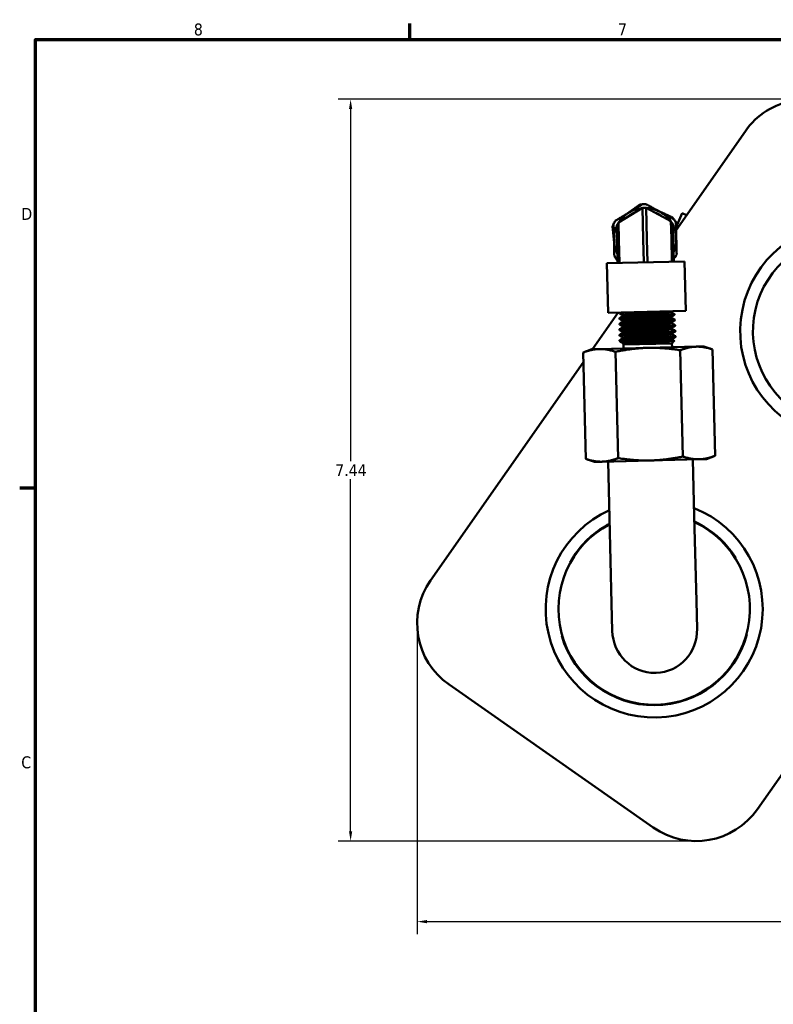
# Model space of a CAD drawing. Header units: inches. Extents: x 0.1 to 33.9, y 0.6 to 21.4.
# Tile 31 of 83: x 0.3 to 7.9, y 11.3 to 21.2. Entities that reach past the tile are written whole.
import ezdxf

# ---------------------------------------------------------------- set-up
doc = ezdxf.new("R2010")
doc.units = ezdxf.units.IN
doc.header["$MEASUREMENT"] = 0
for name, color, linetype, lineweight in [('Border (ANSI)', 7, 'Continuous', 70), ('Dimension (ANSI)', 7, 'Continuous', 25), ('Visible (ANSI)', 7, 'Continuous', 50)]:
    doc.layers.add(name, color=color, linetype=linetype, lineweight=lineweight)
doc.styles.add('Note Text (ANSI)', font='tahoma.ttf')
doc.dimstyles.new('Default (ANSI)', dxfattribs={"dimtxt": 0.12, "dimasz": 0.098425, "dimexe": 0.125, "dimexo": 0.0625, "dimgap": 0.031496, "dimtad": 0, "dimtih": 1, "dimtoh": 1, "dimrnd": 1e-08, "dimzin": 4, "dimdsep": 46, "dimtxsty": 'Note Text (ANSI)', "dimcen": 0.09, "dimdle": 0.393701, "dimclrd": 256, "dimclre": 256, "dimclrt": 256, "dimadec": 0, "dimazin": 1, "dimtfac": 1, "dimtofl": 0, "dimtmove": 0, "dimatfit": 3, "dimfxl": 1, "dimtolj": 1, "dimtzin": 4, "dimlwd": -1, "dimlwe": -1, "dimarcsym": 0})

# ---------------------------------------------------------------- blocks, each defined once
blk = doc.blocks.new('Borders Default Border')
at = {"layer": 'Border (ANSI)'}
for p, q in [((4.25, 21), (4.25, 21.16)), ((0.5, 16.5), (0.34, 16.5))]:
    blk.add_line(p, q, dxfattribs=at)
at = {"layer": 'Border (ANSI)', "flags": 128}
blk.add_lwpolyline([(0.5, 1), (0.5, 21), (33.5, 21), (33.5, 1), (0.5, 1)], dxfattribs=at)
at = {"layer": 'Border (ANSI)', "char_height": 0.12, "attachment_point": 7, "style": 'Note Text (ANSI)'}
for s, insert in [('8', (2.0858, 21.0373)), ('7', (6.3378, 21.04)), ('D', (0.356, 19.19)), ('C', (0.3557, 13.6879))]:
    blk.add_mtext(s, dxfattribs=dict(at, insert=insert))
blk = doc.blocks.new('*D12')
at = {"layer": 'Defpoints', "color": 0, "transparency": 16777216}
for p in [(16.0884, 15.2875), (4.3241, 15.1444), (4.3241, 12.1523)]:
    blk.add_point(p, dxfattribs=at)
at = {"layer": 'Dimension (ANSI)', "transparency": 16777216}
for p, q in [((16.0884, 15.225), (16.0884, 12.0273)), ((4.3241, 15.0819), (4.3241, 12.0273)), ((4.4225, 12.1523), (9.9814, 12.1523)), ((15.99, 12.1523), (10.4311, 12.1523))]:
    blk.add_line(p, q, dxfattribs=at)
for points in [[(4.4225, 12.1687), (4.4225, 12.1359), (4.3241, 12.1523)], [(15.99, 12.1687), (15.99, 12.1359), (16.0884, 12.1523)]]:
    blk.add_solid(points, dxfattribs=at)
at = {"layer": 'Dimension (ANSI)', "transparency": 16777216, "insert": (10.0129, 12.2146), "char_height": 0.12, "attachment_point": 1, "style": 'Note Text (ANSI)'}
blk.add_mtext('\\A1;11.76', dxfattribs=at)
blk = doc.blocks.new('*D13')
at = {"layer": 'Defpoints', "color": 0, "transparency": 16777216}
for p in [(3.6574, 20.3997), (8.2288, 20.3997), (7.122, 12.9604)]:
    blk.add_point(p, dxfattribs=at)
at = {"layer": 'Dimension (ANSI)', "transparency": 16777216}
for p, q in [((8.1663, 20.3997), (3.5324, 20.3997)), ((3.6574, 20.3013), (3.6574, 16.7716)), ((3.6574, 13.0589), (3.6574, 16.5886)), ((7.0595, 12.9604), (3.5324, 12.9604))]:
    blk.add_line(p, q, dxfattribs=at)
for points in [[(3.641, 20.3013), (3.6738, 20.3013), (3.6574, 20.3997)], [(3.641, 13.0589), (3.6738, 13.0589), (3.6574, 12.9604)]]:
    blk.add_solid(points, dxfattribs=at)
at = {"layer": 'Dimension (ANSI)', "transparency": 16777216, "insert": (3.5033, 16.7401), "char_height": 0.12, "attachment_point": 1, "style": 'Note Text (ANSI)'}
blk.add_mtext('\\A1;7.44', dxfattribs=at)

msp = doc.modelspace()

# ---------------------------------------------------------------- linework, layer by layer
at = {"layer": 'Visible (ANSI)'}
for p, q in [((7.6144, 20.0799), (6.9201, 19.0884)), ((6.3426, 19.1629), (6.5839, 19.3101)), ((6.5839, 19.3101), (6.5916, 18.996)), ((6.6204, 19.311), (6.8685, 19.1757)), ((6.6204, 19.311), (6.628, 18.9969)), ((6.9194, 19.1183), (6.9818, 19.2561)), ((6.9818, 19.2561), (7.0242, 19.237)), ((6.3426, 19.1629), (6.3469, 18.99)), ((6.8685, 19.1757), (6.8727, 19.0028)), ((6.9169, 19.1661), (6.937, 19.1571)), ((6.3252, 19.1308), (6.3286, 18.9896)), ((6.8875, 19.1446), (6.891, 19.0033)), ((6.9294, 19.1404), (6.9188, 19.1453)), ((6.3343, 18.7578), (6.3286, 18.9896)), ((6.3469, 18.99), (6.3525, 18.7583)), ((6.5972, 18.7643), (6.5916, 18.996)), ((6.628, 18.9969), (6.6337, 18.7651)), ((6.8784, 18.7711), (6.8727, 19.0028)), ((6.891, 19.0033), (6.8966, 18.7716)), ((6.2256, 18.7552), (7.0053, 18.7742)), ((7.0053, 18.7742), (7.0175, 18.2762)), ((6.2256, 18.7552), (6.2377, 18.2571)), ((6.2377, 18.2571), (7.0175, 18.2762)), ((6.867, 18.2653), (6.8668, 18.272)), ((6.3398, 18.2596), (6.0833, 17.8933)), ((6.3523, 18.2037), (6.3523, 18.1968)), ((6.3524, 18.2593), (6.3524, 18.2524)), ((6.3529, 18.2598), (6.3531, 18.2599)), ((6.3885, 18.1705), (6.3883, 18.1772)), ((6.3886, 18.2261), (6.3884, 18.2328)), ((6.8697, 18.2098), (6.8696, 18.2165)), ((6.9042, 18.245), (6.9045, 18.2381)), ((6.907, 18.1895), (6.9074, 18.1826)), ((6.3522, 18.0926), (6.3521, 18.0857)), ((6.3523, 18.1482), (6.3522, 18.1413)), ((6.3884, 18.115), (6.3882, 18.1216)), ((6.8726, 18.1543), (6.8724, 18.1609)), ((6.8754, 18.0988), (6.8752, 18.1054)), ((6.9098, 18.134), (6.9102, 18.1271)), ((6.9126, 18.0785), (6.913, 18.0716)), ((6.352, 17.9814), (6.3519, 17.9781)), ((6.3741, 17.9786), (6.3519, 17.9781)), ((6.3606, 17.9698), (6.3519, 17.9781)), ((6.3521, 18.037), (6.352, 18.0301)), ((6.3882, 18.0038), (6.388, 18.0105)), ((6.3882, 18.0594), (6.3881, 18.0661)), ((6.8782, 18.0433), (6.878, 18.05)), ((6.8786, 17.9516), (6.9022, 17.9762)), ((6.881, 17.9878), (6.8808, 17.9945)), ((6.9154, 18.023), (6.9158, 18.0161)), ((6.0741, 17.893), (5.9878, 17.8592)), ((6.1494, 17.8949), (6.0741, 17.893)), ((6.6364, 17.9068), (6.1494, 17.8949)), ((6.3922, 17.9397), (6.3853, 17.9463)), ((6.3854, 17.9466), (6.3885, 17.9485)), ((6.3881, 17.9482), (6.3879, 17.9549)), ((6.3922, 17.9397), (6.8786, 17.9516)), ((6.3922, 17.9397), (6.3932, 17.9008)), ((7.1234, 17.9186), (6.6364, 17.9068)), ((6.8786, 17.9516), (6.8796, 17.9127)), ((6.9618, 17.883), (6.9878, 16.8167)), ((7.1987, 17.9205), (7.1234, 17.9186)), ((7.1987, 17.9205), (7.2865, 17.8909)), ((7.2865, 17.8909), (7.3125, 16.8246)), ((5.9878, 17.8592), (6.0138, 16.7929)), ((6.3125, 17.8672), (6.3385, 16.8008)), ((5.9902, 17.7604), (4.4597, 15.5746)), ((6.1016, 16.7634), (6.0138, 16.7929)), ((6.6639, 16.7771), (7.1509, 16.789)), ((7.0888, 16.7875), (7.1027, 16.2185)), ((7.2263, 16.7908), (7.1509, 16.789)), ((7.2263, 16.7908), (7.3125, 16.8246)), ((6.177, 16.7652), (6.1016, 16.7634)), ((6.6639, 16.7771), (6.177, 16.7652)), ((6.2391, 16.7667), (6.253, 16.1977)), ((6.253, 16.1977), (6.2738, 15.3443)), ((7.1027, 16.2185), (7.1235, 15.365)), ((7.5106, 15.8023), (7.5152, 15.8044)), ((5.8563, 15.7553), (5.8603, 15.7524)), ((6.2738, 15.3443), (6.2805, 15.0686)), ((7.1302, 15.0894), (7.1235, 15.365)), ((5.7786, 15.019), (5.7736, 15.0184)), ((7.6304, 15.0305), (7.6256, 15.0318)), ((6.7209, 14.6478), (6.7109, 14.6476)), ((4.6439, 14.53), (6.6918, 13.0961)), ((7.7363, 13.2803), (8.3067, 14.0948))]:
    msp.add_line(p, q, dxfattribs=at)
for centre, radius, start, end in [((8.2288, 19.6497), 0.75, 55, 145), ((6.6098, 18.9964), 0.3125, 121.39755, 147.23949), ((6.6098, 18.9964), 0.2858, 111.20403, 131.59107), ((6.6098, 18.9964), 0.3125, 95.55562, 121.39755), ((6.6098, 18.9964), 0.3508, 94.36009, 98.60675), ((6.6098, 18.9964), 0.3508, 88.43502, 94.36009), ((6.6098, 18.9964), 0.3148, 88.07614, 94.71897), ((6.6098, 18.9964), 0.3125, 61.39755, 87.23949), ((6.6098, 18.9964), 0.2858, 51.20403, 71.59107), ((6.6098, 18.9964), 0.3125, 35.55562, 61.39755), ((6.6098, 18.9964), 0.3508, 148.43502, 154.36009), ((6.6098, 18.9964), 0.3148, 148.07614, 154.71897), ((6.6098, 18.9964), 0.3148, 28.07614, 34.71897), ((6.6098, 18.9964), 0.3508, 34.36009, 38.60675), ((6.6098, 18.9964), 0.3508, 28.43502, 34.36009), ((8.6504, 18.0726), 1.088, 292.99339, 247.00661), ((6.6098, 18.9964), 0.3508, 154.36009, 158.60675), ((6.6098, 18.9964), 0.3125, 155.55562, 181.39755), ((6.6098, 18.9964), 0.3125, 1.39755, 27.23949), ((6.6098, 18.9964), 0.3125, 181.39755, 207.23949), ((6.6098, 18.9964), 0.2858, 171.20403, 191.59107), ((6.6098, 18.9964), 0.2858, 351.20403, 11.59107), ((6.6098, 18.9964), 0.3125, 335.55562, 1.39755), ((8.6504, 18.0726), 0.96, 296.27681, 243.72319), ((6.6098, 18.9964), 0.3508, 208.43502, 214.36009), ((6.6098, 18.9964), 0.3508, 214.36009, 218.1107), ((6.6098, 18.9964), 0.3508, 328.43502, 334.36009), ((6.7003, 15.2875), 1.088, 114.39095, 68.40416), ((6.7003, 15.2875), 0.96, 117.67436, 65.12074), ((6.7003, 15.2875), 0.965, 117.52788, 143.56355), ((6.7003, 15.2875), 0.965, 39.94557, 65.26722), ((5.0741, 15.1444), 0.75, 145, 235), ((6.7003, 15.2875), 0.965, 196.19545, 344.55263), ((7.122, 13.7104), 0.75, 235, 325)]:
    msp.add_arc(centre, radius, start, end, dxfattribs=at)
for centre, start_param, end_param in [((6.7004, 15.0789), 4.712389, 6.283185), ((6.7104, 15.0791), 0, 1.570796)]:
    msp.add_ellipse(centre, major_axis=(0.0105, -0.4313), ratio=0.973549, start_param=start_param, end_param=end_param, dxfattribs=at)
for points, weights in [([(6.3109, 19.1801), (6.3829, 19.224), (6.447, 19.2632)], [2.2199854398, 2.35618214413, 2.35618214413]), ([(6.4371, 19.2571), (6.4937, 19.2977), (6.5573, 19.3433)], [2.35537297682, 2.34568424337, 2.2199854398]), ([(6.447, 19.2632), (6.5111, 19.3023), (6.5831, 19.3463)], [2.35618214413, 2.35618214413, 2.2199854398]), ([(6.6194, 19.3471), (6.6934, 19.3068), (6.7594, 19.2708)], [2.2199854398, 2.35618214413, 2.35618214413]), ([(6.7492, 19.2763), (6.8127, 19.2476), (6.884, 19.2153)], [2.35537297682, 2.34568424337, 2.2199854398]), ([(6.7594, 19.2708), (6.8254, 19.2348), (6.8994, 19.1944)], [2.35618214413, 2.35618214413, 2.2199854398]), ([(6.9183, 19.1635), (6.9204, 19.0792), (6.9222, 19.004)], [2.2199854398, 2.35618214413, 2.35618214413]), ([(6.2977, 18.9772), (6.2908, 19.0466), (6.2831, 19.1244)], [2.35537297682, 2.34568424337, 2.2199854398]), ([(6.2935, 19.1482), (6.2956, 19.0639), (6.2974, 18.9888)], [2.2199854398, 2.35618214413, 2.35618214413]), ([(6.2974, 18.9888), (6.2992, 18.9137), (6.3013, 18.8294)], [2.35618214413, 2.35618214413, 2.2199854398]), ([(6.9222, 19.004), (6.924, 18.9289), (6.9261, 18.8446)], [2.35618214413, 2.35618214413, 2.2199854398]), ([(6.3335, 18.7912), (6.3269, 18.7948), (6.3202, 18.7984)], [2.24236623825, 2.2316777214, 2.2199854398]), ([(6.9087, 18.8128), (6.9022, 18.8088), (6.8958, 18.8049)], [2.2199854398, 2.2316777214, 2.24236623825]), ([(5.9878, 17.8592), (6.0741, 17.893), (6.1494, 17.8949)], [3.57900139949, 3.85583812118, 3.85583812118]), ([(6.1494, 17.8949), (6.2247, 17.8967), (6.3125, 17.8672)], [3.85583812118, 3.85583812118, 3.57900139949]), ([(6.3125, 17.8672), (6.4857, 17.9031), (6.6364, 17.9068)], [3.57900139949, 3.85583812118, 3.85583812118]), ([(6.6364, 17.9068), (6.7871, 17.9104), (6.9618, 17.883)], [3.85583812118, 3.85583812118, 3.57900139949]), ([(6.9618, 17.883), (7.048, 17.9168), (7.1234, 17.9186)], [3.57900139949, 3.85583812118, 3.85583812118]), ([(7.1234, 17.9186), (7.1987, 17.9205), (7.2865, 17.8909)], [3.85583812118, 3.85583812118, 3.57900139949]), ([(6.177, 16.7652), (6.1016, 16.7634), (6.0138, 16.7929)], [3.85583812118, 3.85583812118, 3.57900139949]), ([(6.3385, 16.8008), (6.2523, 16.767), (6.177, 16.7652)], [3.57900139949, 3.85583812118, 3.85583812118]), ([(6.6639, 16.7771), (6.5133, 16.7734), (6.3385, 16.8008)], [3.85583812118, 3.85583812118, 3.57900139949]), ([(6.9878, 16.8167), (6.8146, 16.7808), (6.6639, 16.7771)], [3.57900139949, 3.85583812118, 3.85583812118]), ([(7.1509, 16.789), (7.0756, 16.7871), (6.9878, 16.8167)], [3.85583812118, 3.85583812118, 3.57900139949]), ([(7.3125, 16.8246), (7.2263, 16.7908), (7.1509, 16.789)], [3.57900139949, 3.85583812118, 3.85583812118])]:
    msp.add_rational_spline(points, weights, degree=2, dxfattribs=at)
for points, knots in [([(6.8663, 18.2717), (6.8647, 18.2707), (6.8593, 18.2697), (6.8373, 18.2669), (6.8171, 18.2651), (6.7657, 18.2612), (6.7347, 18.2592), (6.6676, 18.2549), (6.6317, 18.2528), (6.5618, 18.2485), (6.5278, 18.2463), (6.4685, 18.2423), (6.4432, 18.2403), (6.4059, 18.2368), (6.394, 18.2352), (6.3889, 18.2335), (6.3884, 18.2331), (6.3884, 18.2328)], [0.24615244, 0.24615244, 0.24615244, 0.24615244, 0.24876645, 0.24876645, 0.25246711, 0.25246711, 0.25616776, 0.25616776, 0.25986842, 0.25986842, 0.26356908, 0.26356908, 0.26726974, 0.26726974, 0.27097039, 0.27097039, 0.27193239, 0.27193239, 0.27193239, 0.27193239]), ([(6.3527, 18.1408), (6.3522, 18.141), (6.3521, 18.1413), (6.3529, 18.142), (6.3541, 18.1424), (6.3576, 18.1432), (6.3598, 18.1435), (6.3643, 18.1442), (6.3665, 18.1444), (6.3724, 18.1451), (6.3766, 18.1456), (6.3864, 18.1465), (6.3921, 18.147), (6.4064, 18.1482), (6.4154, 18.1489), (6.4311, 18.15), (6.4375, 18.1504), (6.4517, 18.1514), (6.4598, 18.1519), (6.4775, 18.1531), (6.4872, 18.1537), (6.5047, 18.1547), (6.5123, 18.1552), (6.5263, 18.156), (6.5328, 18.1564), (6.5505, 18.1574), (6.5619, 18.1581), (6.5848, 18.1594), (6.5962, 18.16), (6.6175, 18.1612), (6.6275, 18.1618), (6.6444, 18.1627), (6.6514, 18.1631), (6.6705, 18.1642), (6.6825, 18.1649), (6.7055, 18.1662), (6.7164, 18.1668), (6.7366, 18.168), (6.746, 18.1685), (6.7613, 18.1695), (6.7675, 18.1698), (6.784, 18.1709), (6.794, 18.1715), (6.8124, 18.1727), (6.8209, 18.1733), (6.8359, 18.1743), (6.8427, 18.1748), (6.8533, 18.1756), (6.8573, 18.1759), (6.8671, 18.1767), (6.8724, 18.1772), (6.8824, 18.1782), (6.8869, 18.1786), (6.8957, 18.1797), (6.8996, 18.1802), (6.9041, 18.1811), (6.9054, 18.1814), (6.907, 18.182), (6.9074, 18.1823), (6.9074, 18.1826)], [-21.092861, -21.092861, -21.092861, -21.092861, -21.024099, -21.024099, -20.93635, -20.93635, -20.860433, -20.860433, -20.80693, -20.80693, -20.72623, -20.72623, -20.63907, -20.63907, -20.528174, -20.528174, -20.460359, -20.460359, -20.381477, -20.381477, -20.293853, -20.293853, -20.229399, -20.229399, -20.17681, -20.17681, -20.08606, -20.08606, -19.998348, -19.998348, -19.922349, -19.922349, -19.868818, -19.868818, -19.775748, -19.775748, -19.688621, -19.688621, -19.610677, -19.610677, -19.557073, -19.557073, -19.463648, -19.463648, -19.37658, -19.37658, -19.298407, -19.298407, -19.244787, -19.244787, -19.164104, -19.164104, -19.07681, -19.07681, -18.966226, -18.966226, -18.895719, -18.895719, -18.830329, -18.830329, -18.830329, -18.830329]), ([(6.3528, 18.1963), (6.3523, 18.1966), (6.3522, 18.1969), (6.353, 18.1976), (6.3543, 18.198), (6.3574, 18.1986), (6.3588, 18.1989), (6.3625, 18.1995), (6.3649, 18.1998), (6.3714, 18.2006), (6.3759, 18.2011), (6.3856, 18.202), (6.3906, 18.2025), (6.401, 18.2033), (6.4061, 18.2037), (6.4206, 18.2048), (6.4304, 18.2056), (6.4494, 18.2069), (6.4583, 18.2074), (6.4762, 18.2086), (6.4851, 18.2091), (6.5005, 18.2101), (6.5068, 18.2104), (6.5325, 18.212), (6.5528, 18.2132), (6.5855, 18.215), (6.5975, 18.2157), (6.6166, 18.2168), (6.6236, 18.2172), (6.6406, 18.2181), (6.6506, 18.2187), (6.6719, 18.2199), (6.6832, 18.2205), (6.706, 18.2218), (6.7174, 18.2225), (6.7351, 18.2235), (6.7416, 18.2239), (6.7564, 18.2248), (6.7648, 18.2253), (6.7822, 18.2264), (6.7913, 18.227), (6.8085, 18.2281), (6.8167, 18.2287), (6.8299, 18.2296), (6.8352, 18.23), (6.8447, 18.2307), (6.849, 18.231), (6.8609, 18.232), (6.8679, 18.2326), (6.8788, 18.2336), (6.8829, 18.234), (6.8898, 18.2348), (6.8926, 18.2351), (6.8988, 18.2361), (6.9014, 18.2366), (6.904, 18.2374), (6.9046, 18.2378), (6.9045, 18.2381)], [-16.652872, -16.652872, -16.652872, -16.652872, -16.584621, -16.584621, -16.494822, -16.494822, -16.441468, -16.441468, -16.377797, -16.377797, -16.28961, -16.28961, -16.210757, -16.210757, -16.143305, -16.143305, -16.032629, -16.032629, -15.945133, -15.945133, -15.864504, -15.864504, -15.810559, -15.810559, -15.648191, -15.648191, -15.555575, -15.555575, -15.50193, -15.50193, -15.425721, -15.425721, -15.338113, -15.338113, -15.2464, -15.2464, -15.19275, -15.19275, -15.120426, -15.120426, -15.036257, -15.036257, -14.952325, -14.952325, -14.892776, -14.892776, -14.83905, -14.83905, -14.736329, -14.736329, -14.658081, -14.658081, -14.588409, -14.588409, -14.477743, -14.477743, -14.401792, -14.401792, -14.401792, -14.401792]), ([(6.3529, 18.2519), (6.3524, 18.2522), (6.3523, 18.2525), (6.353, 18.253), (6.3536, 18.2533), (6.3565, 18.2541), (6.3595, 18.2546), (6.3668, 18.2556), (6.3707, 18.2561), (6.3795, 18.257), (6.3843, 18.2575), (6.3932, 18.2583), (6.397, 18.2586), (6.4124, 18.2598), (6.4253, 18.2608), (6.4419, 18.2619), (6.4441, 18.2621), (6.4462, 18.2622)], [-12.2356334, -12.2356334, -12.2356334, -12.2356334, -12.1693673, -12.1693673, -12.107541, -12.107541, -11.9965277, -11.9965277, -11.9086024, -11.9086024, -11.8280348, -11.8280348, -11.7732042, -11.7732042, -11.6222012, -11.6222012, -11.5999103, -11.5999103, -11.5999103, -11.5999103]), ([(6.9038, 18.2455), (6.9039, 18.2454), (6.9039, 18.2454), (6.9044, 18.245), (6.9042, 18.2446), (6.9025, 18.2439), (6.9008, 18.2435), (6.8955, 18.2425), (6.8915, 18.2419), (6.8832, 18.241), (6.8797, 18.2406), (6.8712, 18.2398), (6.8661, 18.2393), (6.8536, 18.2383), (6.846, 18.2377), (6.8327, 18.2367), (6.8276, 18.2364), (6.817, 18.2356), (6.8115, 18.2353), (6.7972, 18.2343), (6.7881, 18.2337), (6.762, 18.2321), (6.7443, 18.231), (6.7189, 18.2295), (6.7121, 18.2291), (6.6949, 18.2281), (6.6846, 18.2275), (6.6628, 18.2263), (6.6512, 18.2256), (6.6251, 18.2242), (6.6106, 18.2234), (6.5873, 18.222), (6.5785, 18.2215), (6.5597, 18.2205), (6.5497, 18.2199), (6.5277, 18.2186), (6.5158, 18.2179), (6.4976, 18.2168), (6.4911, 18.2164), (6.4784, 18.2156), (6.4722, 18.2152), (6.4571, 18.2143), (6.4483, 18.2137), (6.4255, 18.2121), (6.4125, 18.2112), (6.3971, 18.21), (6.3933, 18.2096), (6.3843, 18.2088), (6.3796, 18.2084), (6.3707, 18.2074), (6.3668, 18.207), (6.3594, 18.206), (6.3564, 18.2054), (6.3535, 18.2046), (6.3528, 18.2043), (6.3524, 18.2039), (6.3523, 18.2038), (6.3523, 18.2037)], [-20.380486, -20.380486, -20.380486, -20.380486, -20.36705, -20.36705, -20.286274, -20.286274, -20.19797, -20.19797, -20.087119, -20.087119, -20.019935, -20.019935, -19.940902, -19.940902, -19.843349, -19.843349, -19.785872, -19.785872, -19.729714, -19.729714, -19.643233, -19.643233, -19.492088, -19.492088, -19.436863, -19.436863, -19.356074, -19.356074, -19.267803, -19.267803, -19.156769, -19.156769, -19.088957, -19.088957, -19.010068, -19.010068, -18.911423, -18.911423, -18.854708, -18.854708, -18.798039, -18.798039, -18.711947, -18.711947, -18.560215, -18.560215, -18.505298, -18.505298, -18.424501, -18.424501, -18.336354, -18.336354, -18.225328, -18.225328, -18.157803, -18.157803, -18.135912, -18.135912, -18.135912, -18.135912]), ([(6.9066, 18.19), (6.9074, 18.1895), (6.9071, 18.1891), (6.9046, 18.1882), (6.9027, 18.1878), (6.8986, 18.1871), (6.8967, 18.1868), (6.8923, 18.1862), (6.8898, 18.1859), (6.8822, 18.1851), (6.8766, 18.1845), (6.865, 18.1835), (6.8593, 18.183), (6.8479, 18.1821), (6.8422, 18.1817), (6.8264, 18.1806), (6.8159, 18.1799), (6.7956, 18.1785), (6.7862, 18.1779), (6.7674, 18.1768), (6.7581, 18.1762), (6.7421, 18.1753), (6.7356, 18.1749), (6.7096, 18.1733), (6.6895, 18.1722), (6.6575, 18.1704), (6.6458, 18.1697), (6.627, 18.1687), (6.6199, 18.1683), (6.6046, 18.1674), (6.5965, 18.167), (6.5766, 18.1658), (6.5649, 18.1651), (6.5434, 18.1639), (6.5336, 18.1633), (6.5159, 18.1623), (6.5079, 18.1618), (6.4948, 18.1611), (6.4896, 18.1607), (6.4706, 18.1595), (6.4576, 18.1587), (6.4375, 18.1574), (6.43, 18.1569), (6.4175, 18.156), (6.4124, 18.1556), (6.3989, 18.1545), (6.3911, 18.1539), (6.379, 18.1527), (6.3742, 18.1523), (6.3664, 18.1514), (6.3632, 18.151), (6.3589, 18.1503), (6.3575, 18.15), (6.3536, 18.1492), (6.3523, 18.1487), (6.3523, 18.1482)], [-15.962772, -15.962772, -15.962772, -15.962772, -15.853421, -15.853421, -15.766941, -15.766941, -15.710553, -15.710553, -15.653915, -15.653915, -15.554965, -15.554965, -15.476197, -15.476197, -15.40746, -15.40746, -15.296315, -15.296315, -15.2084, -15.2084, -15.127544, -15.127544, -15.073236, -15.073236, -14.91545, -14.91545, -14.826394, -14.826394, -14.771896, -14.771896, -14.709756, -14.709756, -14.618397, -14.618397, -14.539134, -14.539134, -14.4722, -14.4722, -14.4261, -14.4261, -14.302519, -14.302519, -14.221395, -14.221395, -14.160006, -14.160006, -14.048967, -14.048967, -13.961213, -13.961213, -13.880342, -13.880342, -13.826287, -13.826287, -13.706097, -13.706097, -13.706097, -13.706097]), ([(6.3531, 18.2599), (6.353, 18.2599), (6.3529, 18.2598), (6.3526, 18.2596), (6.3524, 18.2595), (6.3524, 18.2593)], [-22.59065772, -22.59065772, -22.59065772, -22.59065772, -22.57610007, -22.57610007, -22.5426259, -22.5426259, -22.5426259, -22.5426259]), ([(6.8691, 18.2162), (6.868, 18.2155), (6.8651, 18.2148), (6.8508, 18.2125), (6.8335, 18.2108), (6.7868, 18.2071), (6.7575, 18.205), (6.6925, 18.2008), (6.6569, 18.1987), (6.586, 18.1943), (6.5508, 18.1922), (6.4877, 18.188), (6.4598, 18.186), (6.4165, 18.1824), (6.4012, 18.1807), (6.3901, 18.1785), (6.3883, 18.1778), (6.3883, 18.1772)], [0.29878629, 0.29878629, 0.29878629, 0.29878629, 0.30057566, 0.30057566, 0.30427632, 0.30427632, 0.30797697, 0.30797697, 0.31167763, 0.31167763, 0.31537829, 0.31537829, 0.31907895, 0.31907895, 0.32277961, 0.32277961, 0.32456894, 0.32456894, 0.32456894, 0.32456894]), ([(6.867, 18.2653), (6.867, 18.2642), (6.8614, 18.2629), (6.8375, 18.26), (6.8173, 18.2582), (6.7659, 18.2543), (6.7348, 18.2522), (6.6678, 18.248), (6.6318, 18.2458), (6.5619, 18.2415), (6.528, 18.2394), (6.4687, 18.2353), (6.4434, 18.2334), (6.4061, 18.2299), (6.3942, 18.2283), (6.3897, 18.2267), (6.3893, 18.2266), (6.389, 18.2264)], [0.24561685, 0.24561685, 0.24561685, 0.24561685, 0.24876645, 0.24876645, 0.25246711, 0.25246711, 0.25616776, 0.25616776, 0.25986842, 0.25986842, 0.26356908, 0.26356908, 0.26726974, 0.26726974, 0.27097039, 0.27097039, 0.2713993, 0.2713993, 0.2713993, 0.2713993]), ([(6.8697, 18.2098), (6.8698, 18.209), (6.8667, 18.2081), (6.851, 18.2056), (6.8337, 18.2039), (6.787, 18.2001), (6.7577, 18.1981), (6.6927, 18.1939), (6.657, 18.1917), (6.5862, 18.1874), (6.551, 18.1852), (6.4878, 18.1811), (6.4599, 18.1791), (6.4167, 18.1754), (6.4014, 18.1738), (6.3914, 18.1718), (6.3897, 18.1713), (6.389, 18.1708)], [0.29825008, 0.29825008, 0.29825008, 0.29825008, 0.30057566, 0.30057566, 0.30427632, 0.30427632, 0.30797697, 0.30797697, 0.31167763, 0.31167763, 0.31537829, 0.31537829, 0.31907895, 0.31907895, 0.32277961, 0.32277961, 0.32403446, 0.32403446, 0.32403446, 0.32403446]), ([(6.3525, 18.0296), (6.3519, 18.0299), (6.3519, 18.0303), (6.3529, 18.0309), (6.3538, 18.0312), (6.3567, 18.0319), (6.3588, 18.0322), (6.3643, 18.0331), (6.3678, 18.0335), (6.3752, 18.0343), (6.3789, 18.0347), (6.3861, 18.0353), (6.3895, 18.0356), (6.3987, 18.0364), (6.4047, 18.0369), (6.4182, 18.0379), (6.4257, 18.0385), (6.444, 18.0397), (6.455, 18.0404), (6.4744, 18.0417), (6.4823, 18.0422), (6.4993, 18.0432), (6.5084, 18.0438), (6.5321, 18.0452), (6.547, 18.046), (6.568, 18.0472), (6.5737, 18.0475), (6.5886, 18.0484), (6.5976, 18.0489), (6.617, 18.05), (6.6273, 18.0505), (6.6499, 18.0518), (6.6623, 18.0525), (6.6823, 18.0536), (6.6901, 18.0541), (6.7047, 18.0549), (6.7114, 18.0553), (6.7293, 18.0563), (6.7403, 18.0569), (6.7613, 18.0582), (6.7714, 18.0588), (6.7896, 18.0599), (6.7978, 18.0604), (6.8112, 18.0613), (6.8165, 18.0616), (6.8295, 18.0625), (6.8369, 18.063), (6.8514, 18.0641), (6.8584, 18.0646), (6.8728, 18.0658), (6.8799, 18.0664), (6.8897, 18.0673), (6.893, 18.0677), (6.8996, 18.0685), (6.9027, 18.0689), (6.9078, 18.0697), (6.9098, 18.0701), (6.9121, 18.0708), (6.9128, 18.0711), (6.913, 18.0714), (6.913, 18.0715), (6.913, 18.0716)], [-30.037028, -30.037028, -30.037028, -30.037028, -29.958646, -29.958646, -29.892007, -29.892007, -29.812645, -29.812645, -29.727457, -29.727457, -29.65956, -29.65956, -29.606167, -29.606167, -29.525393, -29.525393, -29.438772, -29.438772, -29.32772, -29.32772, -29.255215, -29.255215, -29.177298, -29.177298, -29.056936, -29.056936, -29.011682, -29.011682, -28.941722, -28.941722, -28.863222, -28.863222, -28.768724, -28.768724, -28.708247, -28.708247, -28.654577, -28.654577, -28.564845, -28.564845, -28.477194, -28.477194, -28.400812, -28.400812, -28.347491, -28.347491, -28.266671, -28.266671, -28.179343, -28.179343, -28.070377, -28.070377, -28.004865, -28.004865, -27.923299, -27.923299, -27.838256, -27.838256, -27.767571, -27.767571, -27.753642, -27.753642, -27.753642, -27.753642]), ([(6.3526, 18.0852), (6.3523, 18.0853), (6.3521, 18.0855), (6.3521, 18.086), (6.3527, 18.0864), (6.3552, 18.0871), (6.3573, 18.0875), (6.3633, 18.0885), (6.3677, 18.089), (6.3762, 18.09), (6.3796, 18.0903), (6.3883, 18.0911), (6.3939, 18.0916), (6.4108, 18.093), (6.4232, 18.0939), (6.4394, 18.095), (6.4418, 18.0951), (6.4499, 18.0957), (6.456, 18.0961), (6.4709, 18.097), (6.4798, 18.0976), (6.4987, 18.0988), (6.5085, 18.0994), (6.5273, 18.1005), (6.5361, 18.101), (6.5517, 18.1019), (6.5584, 18.1022), (6.577, 18.1033), (6.5889, 18.104), (6.6223, 18.1059), (6.6437, 18.1071), (6.672, 18.1086), (6.6789, 18.109), (6.6962, 18.11), (6.7065, 18.1106), (6.7275, 18.1118), (6.7382, 18.1125), (6.7616, 18.1138), (6.774, 18.1146), (6.7927, 18.1158), (6.7994, 18.1162), (6.8143, 18.1172), (6.8223, 18.1177), (6.8376, 18.1188), (6.8449, 18.1193), (6.8574, 18.1202), (6.8628, 18.1207), (6.8715, 18.1214), (6.875, 18.1217), (6.8831, 18.1225), (6.8875, 18.1229), (6.8954, 18.1238), (6.8989, 18.1242), (6.9052, 18.1252), (6.9077, 18.1257), (6.9098, 18.1265), (6.9102, 18.1268), (6.9102, 18.1271), (6.9102, 18.1271), (6.9102, 18.1271)], [-25.553944, -25.553944, -25.553944, -25.553944, -25.514583, -25.514583, -25.433766, -25.433766, -25.346058, -25.346058, -25.237343, -25.237343, -25.175464, -25.175464, -25.092414, -25.092414, -24.944648, -24.944648, -24.920224, -24.920224, -24.86027, -24.86027, -24.777555, -24.777555, -24.693039, -24.693039, -24.621084, -24.621084, -24.567713, -24.567713, -24.475092, -24.475092, -24.311623, -24.311623, -24.257773, -24.257773, -24.176966, -24.176966, -24.089176, -24.089176, -23.980339, -23.980339, -23.917268, -23.917268, -23.834838, -23.834838, -23.750339, -23.750339, -23.678798, -23.678798, -23.625389, -23.625389, -23.54467, -23.54467, -23.457806, -23.457806, -23.346866, -23.346866, -23.282721, -23.282721, -23.281038, -23.281038, -23.281038, -23.281038]), ([(6.9122, 18.0789), (6.9127, 18.0786), (6.9128, 18.0783), (6.9119, 18.0778), (6.9113, 18.0776), (6.9079, 18.0766), (6.9031, 18.0758), (6.8925, 18.0746), (6.888, 18.0741), (6.8796, 18.0733), (6.876, 18.073), (6.8684, 18.0724), (6.8644, 18.072), (6.8524, 18.0711), (6.8438, 18.0704), (6.8274, 18.0693), (6.8199, 18.0688), (6.8048, 18.0678), (6.7972, 18.0673), (6.7774, 18.0661), (6.7647, 18.0653), (6.7412, 18.0639), (6.7306, 18.0633), (6.7096, 18.0621), (6.6994, 18.0615), (6.6821, 18.0605), (6.6752, 18.0601), (6.6588, 18.0592), (6.6494, 18.0587), (6.6289, 18.0575), (6.6177, 18.0569), (6.5958, 18.0557), (6.5851, 18.0551), (6.5664, 18.054), (6.5584, 18.0536), (6.5369, 18.0523), (6.5235, 18.0516), (6.5002, 18.0502), (6.4902, 18.0496), (6.4715, 18.0484), (6.463, 18.0479), (6.4493, 18.047), (6.444, 18.0466), (6.4233, 18.0452), (6.4094, 18.0442), (6.391, 18.0427), (6.385, 18.0422), (6.3767, 18.0414), (6.3739, 18.0411), (6.3679, 18.0404), (6.3649, 18.04), (6.3594, 18.0392), (6.3571, 18.0388), (6.3537, 18.0381), (6.3527, 18.0377), (6.3521, 18.0372), (6.3521, 18.0371), (6.3521, 18.037)], [-7.055569, -7.055569, -7.055569, -7.055569, -6.981506, -6.981506, -6.927146, -6.927146, -6.771838, -6.771838, -6.685634, -6.685634, -6.62839, -6.62839, -6.573665, -6.573665, -6.471112, -6.471112, -6.39284, -6.39284, -6.320978, -6.320978, -6.209983, -6.209983, -6.122803, -6.122803, -6.041811, -6.041811, -5.988262, -5.988262, -5.916194, -5.916194, -5.83131, -5.83131, -5.748372, -5.748372, -5.685533, -5.685533, -5.57637, -5.57637, -5.488359, -5.488359, -5.407275, -5.407275, -5.353365, -5.353365, -5.188714, -5.188714, -5.095801, -5.095801, -5.042271, -5.042271, -4.970478, -4.970478, -4.885679, -4.885679, -4.803152, -4.803152, -4.776149, -4.776149, -4.776149, -4.776149]), ([(6.9094, 18.1344), (6.9096, 18.1343), (6.9098, 18.1342), (6.9099, 18.1337), (6.9094, 18.1334), (6.9075, 18.1328), (6.9063, 18.1325), (6.902, 18.1316), (6.8982, 18.1311), (6.8894, 18.13), (6.8848, 18.1296), (6.8748, 18.1286), (6.8695, 18.1282), (6.8598, 18.1274), (6.8557, 18.127), (6.8452, 18.1262), (6.8387, 18.1258), (6.8237, 18.1247), (6.8152, 18.1241), (6.797, 18.123), (6.7872, 18.1223), (6.771, 18.1214), (6.7648, 18.121), (6.7506, 18.1201), (6.7426, 18.1196), (6.7239, 18.1185), (6.7133, 18.1179), (6.6923, 18.1167), (6.682, 18.1161), (6.6633, 18.1151), (6.6549, 18.1146), (6.6405, 18.1138), (6.6345, 18.1135), (6.6126, 18.1122), (6.5968, 18.1113), (6.5709, 18.1099), (6.5608, 18.1093), (6.5423, 18.1083), (6.534, 18.1078), (6.5202, 18.107), (6.5147, 18.1066), (6.4948, 18.1054), (6.4808, 18.1046), (6.4592, 18.1032), (6.451, 18.1027), (6.4371, 18.1018), (6.4311, 18.1014), (6.4157, 18.1002), (6.4067, 18.0996), (6.3923, 18.0984), (6.3865, 18.0979), (6.3767, 18.0969), (6.3725, 18.0965), (6.3665, 18.0958), (6.3644, 18.0955), (6.3598, 18.0949), (6.3577, 18.0945), (6.3542, 18.0938), (6.3531, 18.0934), (6.3523, 18.0929), (6.3522, 18.0927), (6.3522, 18.0926)], [-11.520892, -11.520892, -11.520892, -11.520892, -11.489256, -11.489256, -11.408143, -11.408143, -11.346622, -11.346622, -11.235889, -11.235889, -11.148498, -11.148498, -11.067594, -11.067594, -11.013906, -11.013906, -10.937623, -10.937623, -10.8497, -10.8497, -10.758556, -10.758556, -10.7046, -10.7046, -10.636974, -10.636974, -10.551547, -10.551547, -10.471475, -10.471475, -10.407008, -10.407008, -10.36146, -10.36146, -10.240042, -10.240042, -10.160861, -10.160861, -10.093169, -10.093169, -10.047362, -10.047362, -9.923858, -9.923858, -9.843527, -9.843527, -9.779856, -9.779856, -9.668541, -9.668541, -9.581213, -9.581213, -9.500281, -9.500281, -9.446654, -9.446654, -9.371716, -9.371716, -9.288923, -9.288923, -9.253102, -9.253102, -9.253102, -9.253102]), ([(6.8747, 18.1052), (6.8747, 18.1051), (6.8746, 18.105), (6.8716, 18.1036), (6.8607, 18.1021), (6.8249, 18.0986), (6.8001, 18.0967), (6.7411, 18.0926), (6.7071, 18.0905), (6.6363, 18.0862), (6.5996, 18.084), (6.5306, 18.0797), (6.4983, 18.0776), (6.4442, 18.0737), (6.4225, 18.0718), (6.395, 18.0686), (6.3881, 18.0673), (6.3881, 18.0661)], [0.40404468, 0.40404468, 0.40404468, 0.40404468, 0.40419408, 0.40419408, 0.40789474, 0.40789474, 0.41159539, 0.41159539, 0.41529605, 0.41529605, 0.41899671, 0.41899671, 0.42269737, 0.42269737, 0.42639803, 0.42639803, 0.42983585, 0.42983585, 0.42983585, 0.42983585]), ([(6.8719, 18.1607), (6.8713, 18.1603), (6.8702, 18.1599), (6.8623, 18.1581), (6.8481, 18.1564), (6.8066, 18.1528), (6.7794, 18.1509), (6.7171, 18.1467), (6.6821, 18.1446), (6.6109, 18.1402), (6.5748, 18.1381), (6.5084, 18.1338), (6.4782, 18.1318), (6.4293, 18.128), (6.4108, 18.1262), (6.3921, 18.1236), (6.3882, 18.1225), (6.3882, 18.1216)], [0.35141967, 0.35141967, 0.35141967, 0.35141967, 0.35238487, 0.35238487, 0.35608553, 0.35608553, 0.35978618, 0.35978618, 0.36348684, 0.36348684, 0.3671875, 0.3671875, 0.37088816, 0.37088816, 0.37458882, 0.37458882, 0.37720609, 0.37720609, 0.37720609, 0.37720609]), ([(6.8754, 18.0988), (6.8754, 18.0985), (6.8751, 18.0983), (6.8717, 18.0967), (6.8609, 18.0951), (6.8251, 18.0916), (6.8002, 18.0897), (6.7413, 18.0857), (6.7073, 18.0835), (6.6365, 18.0792), (6.5998, 18.077), (6.5307, 18.0727), (6.4984, 18.0706), (6.4444, 18.0667), (6.4227, 18.0649), (6.3971, 18.0619), (6.3905, 18.0607), (6.3887, 18.0597)], [0.40352237, 0.40352237, 0.40352237, 0.40352237, 0.40419408, 0.40419408, 0.40789474, 0.40789474, 0.41159539, 0.41159539, 0.41529605, 0.41529605, 0.41899671, 0.41899671, 0.42269737, 0.42269737, 0.42639803, 0.42639803, 0.42931379, 0.42931379, 0.42931379, 0.42931379]), ([(6.8726, 18.1543), (6.8726, 18.1538), (6.8713, 18.1532), (6.8624, 18.1512), (6.8482, 18.1495), (6.8068, 18.1459), (6.7796, 18.1439), (6.7173, 18.1398), (6.6823, 18.1376), (6.6111, 18.1333), (6.575, 18.1311), (6.5086, 18.1269), (6.4783, 18.1249), (6.4295, 18.1211), (6.4109, 18.1193), (6.3938, 18.1168), (6.3901, 18.116), (6.3888, 18.1153)], [0.35088796, 0.35088796, 0.35088796, 0.35088796, 0.35238487, 0.35238487, 0.35608553, 0.35608553, 0.35978618, 0.35978618, 0.36348684, 0.36348684, 0.3671875, 0.3671875, 0.37088816, 0.37088816, 0.37458882, 0.37458882, 0.37667535, 0.37667535, 0.37667535, 0.37667535]), ([(6.915, 18.0234), (6.9153, 18.0233), (6.9154, 18.0232), (6.9155, 18.0228), (6.9153, 18.0227), (6.9141, 18.0219), (6.9119, 18.0214), (6.906, 18.0204), (6.9032, 18.02), (6.8967, 18.0193), (6.8931, 18.0189), (6.883, 18.0179), (6.8758, 18.0172), (6.8614, 18.0161), (6.8544, 18.0155), (6.84, 18.0145), (6.8326, 18.014), (6.8197, 18.0131), (6.8143, 18.0128), (6.8018, 18.012), (6.7945, 18.0115), (6.7776, 18.0104), (6.7679, 18.0098), (6.7485, 18.0087), (6.7388, 18.0081), (6.7208, 18.0071), (6.7125, 18.0066), (6.69, 18.0054), (6.6756, 18.0045), (6.6498, 18.0031), (6.6384, 18.0025), (6.6164, 18.0012), (6.6058, 18.0006), (6.5883, 17.9997), (6.5814, 17.9993), (6.566, 17.9984), (6.5575, 17.9979), (6.5384, 17.9968), (6.5278, 17.9962), (6.508, 17.995), (6.4988, 17.9945), (6.4821, 17.9935), (6.4746, 17.993), (6.4556, 17.9918), (6.4445, 17.9911), (6.4262, 17.9898), (6.4187, 17.9893), (6.4051, 17.9883), (6.3991, 17.9878), (6.3899, 17.987), (6.3866, 17.9867), (6.3796, 17.9861), (6.3761, 17.9857), (6.3685, 17.9849), (6.3647, 17.9844), (6.359, 17.9836), (6.3569, 17.9832), (6.3538, 17.9826), (6.3528, 17.9822), (6.3521, 17.9818), (6.352, 17.9816), (6.352, 17.9814)], [-2.56683, -2.56683, -2.56683, -2.56683, -2.532775, -2.532775, -2.48752, -2.48752, -2.366239, -2.366239, -2.287922, -2.287922, -2.21579, -2.21579, -2.104533, -2.104533, -2.01757, -2.01757, -1.936512, -1.936512, -1.882917, -1.882917, -1.814383, -1.814383, -1.7292, -1.7292, -1.649344, -1.649344, -1.58327, -1.58327, -1.472019, -1.472019, -1.385195, -1.385195, -1.304119, -1.304119, -1.250355, -1.250355, -1.183764, -1.183764, -1.097055, -1.097055, -1.017863, -1.017863, -0.949231, -0.949231, -0.838051, -0.838051, -0.751231, -0.751231, -0.670145, -0.670145, -0.617897, -0.617897, -0.554189, -0.554189, -0.464871, -0.464871, -0.386433, -0.386433, -0.313131, -0.313131, -0.275721, -0.275721, -0.275721, -0.275721]), ([(6.3623, 17.9686), (6.3607, 17.9695), (6.3599, 17.9703), (6.3595, 17.9734), (6.3638, 17.9759), (6.3741, 17.9786)], [-0.3465461, -0.3465461, -0.3465461, -0.3465461, -0.2488345, -0.2488345, -0.000001, -0.000001, -0.000001, -0.000001]), ([(6.3741, 17.9786), (6.3811, 17.9793), (6.3897, 17.9801), (6.4054, 17.9814), (6.4116, 17.9818), (6.4247, 17.9828), (6.4316, 17.9833), (6.4504, 17.9846), (6.4626, 17.9854), (6.4806, 17.9865), (6.4855, 17.9868), (6.4976, 17.9875), (6.5047, 17.9879), (6.5216, 17.9889), (6.5315, 17.9895), (6.5521, 17.9907), (6.5629, 17.9913), (6.5829, 17.9924), (6.592, 17.9929), (6.6081, 17.9938), (6.615, 17.9942), (6.6326, 17.9952), (6.6432, 17.9958), (6.6651, 17.997), (6.6764, 17.9977), (6.7016, 17.9991), (6.7155, 17.9999), (6.7372, 18.0011), (6.7453, 18.0016), (6.7628, 18.0026), (6.7722, 18.0032), (6.7908, 18.0043), (6.7999, 18.0049), (6.8159, 18.0059), (6.8229, 18.0064), (6.8346, 18.0072), (6.8394, 18.0075), (6.8511, 18.0084), (6.8577, 18.0089), (6.8705, 18.0099), (6.8765, 18.0104), (6.8887, 18.0115), (6.8945, 18.012), (6.9023, 18.013), (6.9048, 18.0133), (6.9096, 18.014), (6.9117, 18.0144), (6.9149, 18.0152), (6.9158, 18.0156), (6.9158, 18.016), (6.9158, 18.0161), (6.9158, 18.0161)], [-34.216078, -34.216078, -34.216078, -34.216078, -34.0786, -34.0786, -34.000376, -34.000376, -33.923018, -33.923018, -33.802595, -33.802595, -33.757775, -33.757775, -33.695834, -33.695834, -33.614735, -33.614735, -33.529028, -33.529028, -33.458678, -33.458678, -33.405552, -33.405552, -33.324721, -33.324721, -33.237857, -33.237857, -33.128266, -33.128266, -33.06175, -33.06175, -32.980634, -32.980634, -32.895541, -32.895541, -32.824831, -32.824831, -32.771695, -32.771695, -32.69087, -32.69087, -32.60398, -32.60398, -32.494791, -32.494791, -32.428336, -32.428336, -32.347115, -32.347115, -32.249995, -32.249995, -32.247582, -32.247582, -32.247582, -32.247582]), ([(6.902, 17.9766), (6.902, 17.9766), (6.902, 17.9766), (6.9032, 17.9759), (6.8978, 17.975), (6.8799, 17.9735), (6.8724, 17.973), (6.8456, 17.9712), (6.8223, 17.97), (6.7679, 17.9672), (6.7374, 17.9658), (6.6731, 17.9628), (6.6398, 17.9613), (6.5906, 17.959), (6.5742, 17.9583), (6.5428, 17.9568), (6.5277, 17.9561), (6.4843, 17.9539), (6.4588, 17.9526), (6.4176, 17.9501), (6.4026, 17.949), (6.3876, 17.9474), (6.3848, 17.9468), (6.3853, 17.9463)], [-2.40836, -2.40836, -2.40836, -2.40836, -2.406572, -2.406572, -2.144923, -2.144923, -2.013, -2.013, -1.752988, -1.752988, -1.499392, -1.499392, -1.250309, -1.250309, -1.124092, -1.124092, -0.999665, -0.999665, -0.746732, -0.746732, -0.491915, -0.491915, -0.30924, -0.30924, -0.30924, -0.30924]), ([(6.8804, 17.9942), (6.879, 17.9934), (6.8749, 17.9925), (6.8563, 17.9899), (6.837, 17.9882), (6.7866, 17.9843), (6.7555, 17.9823), (6.6876, 17.978), (6.6508, 17.9758), (6.5784, 17.9714), (6.5428, 17.9693), (6.4799, 17.9651), (6.4525, 17.9632), (6.4111, 17.9595), (6.3971, 17.9579), (6.389, 17.9559), (6.3879, 17.9554), (6.3879, 17.9549)], [0.50929657, 0.50929657, 0.50929657, 0.50929657, 0.51151316, 0.51151316, 0.51521382, 0.51521382, 0.51891447, 0.51891447, 0.52261513, 0.52261513, 0.52631579, 0.52631579, 0.53001645, 0.53001645, 0.53371711, 0.53371711, 0.53509197, 0.53509197, 0.53509197, 0.53509197]), ([(6.8776, 18.0497), (6.8757, 18.0486), (6.8685, 18.0473), (6.8415, 18.0443), (6.8193, 18.0424), (6.7644, 18.0385), (6.7317, 18.0364), (6.6619, 18.0321), (6.625, 18.0299), (6.5539, 18.0255), (6.5199, 18.0234), (6.4611, 18.0194), (6.4365, 18.0175), (6.4014, 18.014), (6.3909, 18.0124), (6.3882, 18.0109), (6.388, 18.0107), (6.388, 18.0105)], [0.45666541, 0.45666541, 0.45666541, 0.45666541, 0.45970395, 0.45970395, 0.46340461, 0.46340461, 0.46710526, 0.46710526, 0.47080592, 0.47080592, 0.47450658, 0.47450658, 0.47820724, 0.47820724, 0.48190789, 0.48190789, 0.48245874, 0.48245874, 0.48245874, 0.48245874]), ([(6.881, 17.9878), (6.881, 17.9868), (6.8767, 17.9858), (6.8565, 17.983), (6.8371, 17.9812), (6.7867, 17.9774), (6.7557, 17.9753), (6.6878, 17.9711), (6.6509, 17.9689), (6.5785, 17.9645), (6.543, 17.9623), (6.4801, 17.9582), (6.4527, 17.9562), (6.4113, 17.9526), (6.3973, 17.9509), (6.39, 17.9492), (6.3891, 17.9488), (6.3885, 17.9485)], [0.50877428, 0.50877428, 0.50877428, 0.50877428, 0.51151316, 0.51151316, 0.51521382, 0.51521382, 0.51891447, 0.51891447, 0.52261513, 0.52261513, 0.52631579, 0.52631579, 0.53001645, 0.53001645, 0.53371711, 0.53371711, 0.53457163, 0.53457163, 0.53457163, 0.53457163]), ([(6.8782, 18.0433), (6.8782, 18.042), (6.8708, 18.0406), (6.8417, 18.0373), (6.8195, 18.0355), (6.7645, 18.0315), (6.7318, 18.0294), (6.6621, 18.0251), (6.6252, 18.0229), (6.5541, 18.0186), (6.52, 18.0165), (6.4613, 18.0124), (6.4367, 18.0105), (6.4015, 18.0071), (6.3911, 18.0055), (6.3887, 18.0041), (6.3886, 18.0041), (6.3886, 18.0041)], [0.45614624, 0.45614624, 0.45614624, 0.45614624, 0.45970395, 0.45970395, 0.46340461, 0.46340461, 0.46710526, 0.46710526, 0.47080592, 0.47080592, 0.47450658, 0.47450658, 0.47820724, 0.47820724, 0.48190789, 0.48190789, 0.48194219, 0.48194219, 0.48194219, 0.48194219]), ([(7.5152, 15.8044), (7.5152, 15.8044), (7.5141, 15.8061), (7.5097, 15.813), (7.5062, 15.8183), (7.4981, 15.8305), (7.4926, 15.8385), (7.4799, 15.8563), (7.4726, 15.8662), (7.4578, 15.8855), (7.4491, 15.8963), (7.4402, 15.9071), (7.4401, 15.9071), (7.4401, 15.9071)], [0.9659703, 0.9659703, 0.9659703, 0.9659703, 1.0604259, 1.0604259, 1.1548815, 1.1548815, 1.2506145, 1.2506145, 1.3463476, 1.3463476, 1.4449347, 1.4449347, 1.4452265, 1.4452265, 1.4452265, 1.4452265]), ([(5.9239, 15.8607), (5.9146, 15.848), (5.905, 15.8343), (5.8879, 15.8086), (5.8805, 15.7967), (5.869, 15.7777), (5.8641, 15.7693), (5.8578, 15.7581), (5.8563, 15.7553), (5.8563, 15.7553)], [0.4791182, 0.4791182, 0.4791182, 0.4791182, 0.5988056, 0.5988056, 0.718493, 0.718493, 0.8382294, 0.8382294, 0.9579657, 0.9579657, 0.9579657, 0.9579657])]:
    msp.add_open_spline(points, degree=3, knots=knots, dxfattribs=at)
for points in [[(6.8677, 18.2725), (6.8672, 18.2722), (6.8668, 18.2719), (6.8663, 18.2717)], [(6.3527, 18.1487), (6.3648, 18.156), (6.3769, 18.1634), (6.389, 18.1708)], [(6.3528, 18.2042), (6.3649, 18.2116), (6.3769, 18.219), (6.389, 18.2264)], [(6.3883, 18.1769), (6.3765, 18.1834), (6.3646, 18.1899), (6.3528, 18.1963)], [(6.3884, 18.2325), (6.3766, 18.239), (6.3647, 18.2454), (6.3529, 18.2519)], [(6.8669, 18.2656), (6.8792, 18.2589), (6.8915, 18.2522), (6.9038, 18.2455)], [(6.9041, 18.2376), (6.8925, 18.2304), (6.8808, 18.2233), (6.8691, 18.2162)], [(6.8697, 18.2101), (6.882, 18.2034), (6.8943, 18.1967), (6.9066, 18.19)], [(6.9069, 18.1821), (6.8953, 18.1749), (6.8836, 18.1678), (6.8719, 18.1607)], [(6.3526, 18.0931), (6.3647, 18.1005), (6.3767, 18.1079), (6.3888, 18.1153)], [(6.3881, 18.0658), (6.3763, 18.0723), (6.3644, 18.0787), (6.3526, 18.0852)], [(6.3882, 18.1213), (6.3764, 18.1278), (6.3645, 18.1343), (6.3527, 18.1408)], [(6.8725, 18.1546), (6.8848, 18.1479), (6.8971, 18.1412), (6.9094, 18.1344)], [(6.9098, 18.1266), (6.8981, 18.1194), (6.8864, 18.1123), (6.8747, 18.1052)], [(6.8754, 18.0991), (6.8876, 18.0923), (6.8999, 18.0856), (6.9122, 18.0789)], [(6.9126, 18.0711), (6.9009, 18.0639), (6.8892, 18.0568), (6.8776, 18.0497)], [(6.3524, 18.0375), (6.3645, 18.0449), (6.3766, 18.0523), (6.3887, 18.0597)], [(6.3524, 17.9819), (6.3644, 17.9893), (6.3765, 17.9967), (6.3886, 18.0041)], [(6.388, 18.0102), (6.3762, 18.0167), (6.3643, 18.0232), (6.3525, 18.0296)], [(6.8782, 18.0436), (6.8905, 18.0369), (6.9027, 18.0301), (6.915, 18.0234)], [(6.9154, 18.0156), (6.9037, 18.0084), (6.892, 18.0013), (6.8804, 17.9942)], [(6.881, 17.9881), (6.888, 17.9842), (6.895, 17.9804), (6.902, 17.9766)], [(6.3879, 17.9546), (6.3794, 17.9593), (6.3708, 17.964), (6.3623, 17.9686)]]:
    msp.add_open_spline(points, degree=3, dxfattribs=at)

# ---------------------------------------------------------------- block references
msp.add_blockref('Borders Default Border', (0, 0))

# ---------------------------------------------------------------- dimensions: what is measured, and where the dimension line sits
at = {"layer": 'Dimension (ANSI)'}
for base, p1, p2, angle, override, picture, middle in [((3.6574, 20.3997), (7.122, 12.9604), (8.2288, 20.3997), 90, {"dimgap": 0.031496, "dimdec": 2, "dimtol": 0, "dimlim": 0, "dimtp": 0, "dimtm": 0, "dimtdec": 2, "dimatfit": 1}, '*D13', (3.6574, 16.6801)), ((4.3241, 12.1523), (16.0884, 15.2875), (4.3241, 15.1444), 180, {"dimgap": 0.031496, "dimtih": 0, "dimtoh": 0, "dimdec": 2, "dimtol": 0, "dimlim": 0, "dimtp": 0, "dimtm": 0, "dimtdec": 2, "dimatfit": 1}, '*D12', (10.2063, 12.1523))]:
    dim = msp.add_linear_dim(base=base, p1=p1, p2=p2, angle=angle, dimstyle='Default (ANSI)', override=override, dxfattribs=at)
    dim.commit()
    dim.dimension.update_dxf_attribs({"geometry": picture, "text_midpoint": middle, "dimtype": 160})

doc.saveas('drawing.dxf')
